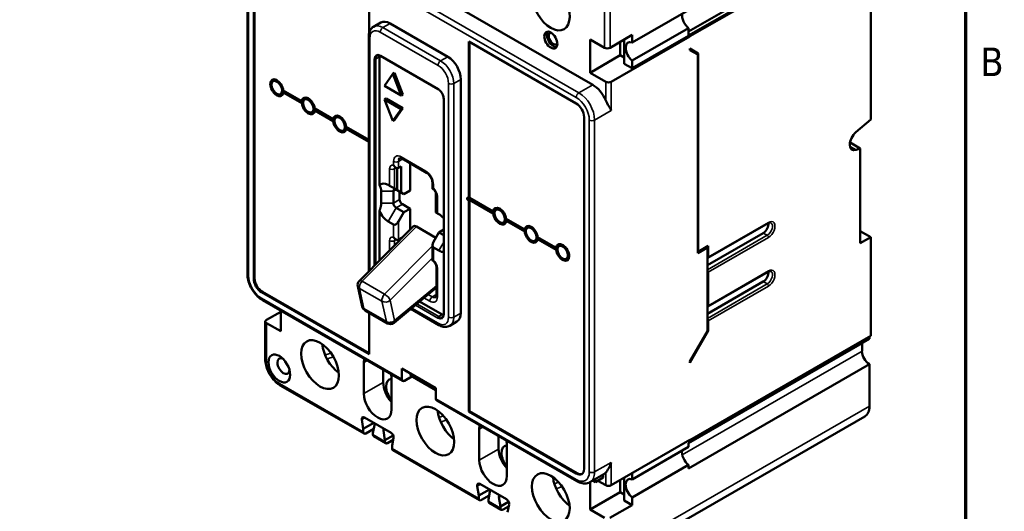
# Model space of a CAD drawing. Header units: inches. Extents: x 0.1 to 18.7, y 0.4 to 11.8.
# Tile 25 of 26: x 14 to 18.6, y 7.1 to 9.4. Entities that reach past the tile are written whole.
import ezdxf

# ---------------------------------------------------------------- set-up
doc = ezdxf.new("R2010")
doc.units = ezdxf.units.IN
doc.header["$LTSCALE"] = 1.111111
doc.header["$MEASUREMENT"] = 0
for name, color, linetype, lineweight in [('Border (ANSI)', 7, 'Continuous', 70), ('Visible (ANSI)', 7, 'Continuous', 50), ('Visible Narrow (ANSI)', 7, 'Continuous', 35)]:
    doc.layers.add(name, color=color, linetype=linetype, lineweight=lineweight)
doc.styles.add('Note Text (ANSI)', font='tahoma.ttf')

# ---------------------------------------------------------------- blocks, each defined once
blk = doc.blocks.new('Borders Default Border')
at = {"layer": 'Border (ANSI)', "flags": 128}
blk.add_lwpolyline([(0.38, 0.62), (0.38, 10.38), (16.62, 10.38), (16.62, 0.62), (0.38, 0.62)], dxfattribs=at)
at = {"layer": 'Border (ANSI)', "insert": (16.6834, 8.19), "char_height": 0.12, "attachment_point": 7, "style": 'Note Text (ANSI)'}
blk.add_mtext('B', dxfattribs=at)

msp = doc.modelspace()

# ---------------------------------------------------------------- linework, layer by layer
at = {"layer": 'Visible (ANSI)'}
for p, q in [((16.7216, 9.0591), (15.2489, 9.9072)), ((15.105, 9.8198), (15.105, 8.1738)), ((15.1346, 9.7985), (15.1346, 8.1525)), ((15.1385, 9.8008), (15.1385, 8.1548)), ((17.1707, 9.3085), (18.0172, 9.796)), ((17.1707, 9.2903), (18.0172, 9.7778)), ((17.1762, 9.2862), (18.0235, 9.7742)), ((18.0235, 9.7742), (18.0235, 8.8962)), ((15.6745, 9.2994), (15.6745, 9.5303)), ((17.1707, 9.4087), (16.9067, 9.2567)), ((15.7295, 9.3504), (15.6961, 9.3311)), ((16.043, 9.1905), (15.7727, 9.3461)), ((17.1707, 9.3245), (16.9067, 9.1725)), ((17.1707, 9.2894), (17.1707, 9.3245)), ((15.673, 9.2843), (15.673, 8.1911)), ((16.7095, 9.2719), (16.7095, 9.1156)), ((16.7774, 9.2328), (16.7095, 9.2719)), ((16.8026, 9.2328), (16.9067, 9.2927)), ((17.1762, 9.2853), (16.8081, 9.0733)), ((16.8694, 9.158), (16.8694, 9.2712)), ((16.9067, 9.2567), (16.9067, 9.2927)), ((17.1707, 9.2885), (16.9067, 9.1365)), ((17.1707, 9.2894), (17.1707, 9.2885)), ((17.1707, 9.2894), (17.1762, 9.2862)), ((17.1707, 9.2885), (17.1762, 9.2853)), ((17.1762, 9.2862), (17.1762, 9.2853)), ((16.1412, 9.2615), (16.1412, 8.528)), ((16.6443, 8.9719), (16.1412, 9.2615)), ((16.1452, 9.2593), (16.1452, 8.5303)), ((16.8509, 9.1971), (16.8509, 9.2606)), ((17.1762, 9.2217), (17.1762, 9.2285)), ((17.1762, 9.2285), (17.215, 9.206)), ((17.1762, 9.2284), (17.1824, 9.2247)), ((17.1762, 9.2217), (17.2131, 9.2003)), ((17.1803, 9.2193), (17.1824, 9.2202)), ((17.1824, 9.2247), (17.215, 9.206)), ((17.1824, 9.2247), (17.1824, 9.2202)), ((17.1824, 9.2202), (17.1905, 9.2156)), ((15.7232, 9.1894), (15.7232, 8.5888)), ((15.7287, 9.194), (15.9982, 9.0388)), ((16.8509, 9.1971), (16.7095, 9.1156)), ((16.8694, 9.1865), (16.8509, 9.1971)), ((16.9067, 9.1365), (16.9067, 9.1725)), ((17.1886, 9.2145), (17.1905, 9.2156)), ((17.1905, 9.2156), (17.1905, 9.2134)), ((17.2131, 8.2719), (17.2131, 9.2003)), ((17.215, 9.206), (17.215, 8.2785)), ((16.9067, 9.1365), (16.8694, 9.158)), ((15.2373, 9.0822), (15.2255, 9.0755)), ((15.7468, 9.0546), (15.7861, 9.1105)), ((15.7861, 9.1105), (15.794, 9.115)), ((15.7861, 9.1105), (15.8254, 9.0094)), ((15.794, 9.115), (15.8332, 9.0139)), ((16.1043, 7.9911), (16.1043, 9.0843)), ((16.7829, 9.0733), (16.7095, 9.1156)), ((15.8254, 9.0094), (15.7468, 9.0546)), ((15.2719, 9.0221), (15.2601, 9.0153)), ((15.3597, 8.9826), (15.2732, 9.0324)), ((15.2771, 9.0256), (15.2732, 9.0233)), ((15.2732, 9.0233), (15.3597, 8.9735)), ((15.2771, 9.0256), (15.3637, 8.9758)), ((15.3846, 8.9974), (15.3728, 8.9906)), ((15.7468, 8.991), (15.7547, 8.9955)), ((15.7468, 8.991), (15.8254, 8.9458)), ((15.7861, 8.8899), (15.7468, 8.991)), ((15.7547, 8.9955), (15.8332, 8.9503)), ((15.8254, 9.0094), (15.8332, 9.0139)), ((16.0241, 8.994), (16.0241, 7.9866)), ((15.3637, 8.9848), (15.3597, 8.9826)), ((15.3637, 8.9758), (15.3597, 8.9735)), ((15.507, 8.8977), (15.4205, 8.9476)), ((15.8254, 8.9458), (15.7861, 8.8899)), ((15.8332, 8.9503), (15.794, 8.8944)), ((15.8254, 8.9458), (15.8332, 8.9503)), ((15.4192, 8.9372), (15.4075, 8.9304)), ((15.4244, 8.9408), (15.4205, 8.9385)), ((15.4205, 8.9385), (15.507, 8.8887)), ((15.4244, 8.9408), (15.511, 8.8909)), ((15.511, 8.9), (15.507, 8.8977)), ((15.5319, 8.9126), (15.5201, 8.9058)), ((16.6812, 7.2619), (16.6812, 8.9079)), ((17.9538, 8.8373), (18.0235, 8.8962)), ((15.511, 8.8909), (15.507, 8.8887)), ((15.5666, 8.8524), (15.5548, 8.8456)), ((15.673, 8.8022), (15.5678, 8.8627)), ((15.5718, 8.8559), (15.5678, 8.8537)), ((15.5678, 8.8537), (15.673, 8.7931)), ((15.5718, 8.8559), (15.673, 8.7976)), ((15.7861, 8.8899), (15.794, 8.8944)), ((17.974, 8.7609), (17.9261, 8.7885)), ((17.974, 8.7609), (17.9548, 8.7544)), ((17.974, 8.3181), (17.974, 8.7609)), ((15.8208, 8.7156), (15.816, 8.7129)), ((15.8289, 8.7142), (15.9436, 8.6481)), ((15.7986, 8.6725), (15.8011, 8.6711)), ((15.8061, 8.6691), (15.8061, 8.5666)), ((15.8128, 8.67), (15.8246, 8.6768)), ((15.8246, 8.5559), (15.8246, 8.6768)), ((15.867, 8.6922), (15.867, 8.5649)), ((15.7708, 8.587), (15.7645, 8.5907)), ((15.7944, 8.5734), (15.8061, 8.5666)), ((15.9714, 8.6), (15.9714, 8.5731)), ((15.7315, 8.5619), (15.7315, 8.5056)), ((15.7889, 8.5619), (15.7889, 8.5056)), ((15.838, 8.5482), (15.8014, 8.5692)), ((15.8246, 8.5559), (15.8061, 8.5666)), ((15.8179, 8.5597), (15.8179, 8.5224)), ((15.8246, 8.5559), (15.838, 8.5482)), ((15.838, 8.5482), (15.867, 8.5649)), ((15.9714, 8.5731), (15.9738, 8.5716)), ((15.988, 8.4618), (15.988, 8.5529)), ((15.9898, 8.5439), (15.9898, 8.4609)), ((16.1412, 8.528), (16.1373, 8.5303)), ((16.1452, 8.5303), (16.1412, 8.528)), ((16.2558, 8.4666), (16.1452, 8.5303)), ((15.8014, 8.4838), (15.838, 8.4628)), ((15.8305, 8.5006), (15.867, 8.4795)), ((16.1373, 8.5212), (16.1412, 8.5189)), ((16.1452, 8.5212), (16.1412, 8.5189)), ((16.1412, 8.5189), (16.1412, 7.5302)), ((16.1452, 8.5257), (16.2597, 8.4598)), ((16.1452, 8.5212), (16.2558, 8.4575)), ((16.1452, 8.5212), (16.1452, 7.5324)), ((16.2806, 8.4814), (16.2689, 8.4746)), ((15.7232, 8.4692), (15.7232, 8.2371)), ((15.8128, 8.4193), (15.838, 8.4628)), ((15.838, 8.4628), (15.867, 8.4795)), ((15.867, 8.4795), (15.867, 8.3819)), ((15.988, 8.4618), (16.004, 8.4526)), ((15.988, 8.4618), (16.0014, 8.4541)), ((16.001, 8.4545), (15.9947, 8.4581)), ((15.9947, 8.458), (16.0038, 8.4528)), ((16.0047, 8.4521), (16.0014, 8.4541)), ((16.2597, 8.4688), (16.2558, 8.4666)), ((16.2597, 8.4598), (16.2558, 8.4575)), ((15.8808, 8.3958), (15.6293, 8.1424)), ((15.7645, 8.4199), (15.7892, 8.4056)), ((15.8963, 8.3962), (15.9871, 8.3439)), ((16.3153, 8.4212), (16.3035, 8.4144)), ((16.4031, 8.3817), (16.3166, 8.4316)), ((16.3205, 8.4248), (16.3166, 8.4225)), ((16.3166, 8.4225), (16.4031, 8.3727)), ((16.3205, 8.4248), (16.407, 8.3749)), ((16.428, 8.3966), (16.4162, 8.3898)), ((17.2605, 8.2489), (17.5427, 8.4115)), ((15.9762, 8.3251), (16.0014, 8.3687)), ((16.0014, 8.3687), (16.0241, 8.3818)), ((16.0014, 8.3687), (16.0241, 8.3556)), ((16.407, 8.384), (16.4031, 8.3817)), ((16.407, 8.3749), (16.4031, 8.3727)), ((16.5504, 8.2969), (16.4639, 8.3467)), ((17.5199, 8.3658), (17.2583, 8.2152)), ((17.974, 8.3752), (18.0235, 8.3467)), ((18.0235, 8.3467), (17.974, 8.3181)), ((18.0235, 8.3467), (18.0235, 7.8847)), ((15.7986, 8.3364), (15.8011, 8.335)), ((15.8128, 8.3339), (15.828, 8.3426)), ((15.9714, 8.3087), (15.9714, 8.2367)), ((15.9762, 8.2979), (16.001, 8.2837)), ((16.4626, 8.3364), (16.4508, 8.3296)), ((16.4678, 8.3399), (16.4639, 8.3377)), ((16.4639, 8.3377), (16.5504, 8.2878)), ((16.4678, 8.3399), (16.5544, 8.2901)), ((16.5544, 8.2992), (16.5504, 8.2969)), ((16.5753, 8.3117), (16.5635, 8.305)), ((17.2583, 8.2979), (17.2131, 8.2719)), ((17.215, 8.2785), (17.2622, 8.3057)), ((17.2583, 8.2979), (17.2535, 8.3007)), ((17.2583, 7.9064), (17.2583, 8.2979)), ((17.2622, 8.3057), (17.2622, 8.2527)), ((16.5544, 8.2901), (16.5504, 8.2878)), ((16.6099, 8.2516), (16.5981, 8.2448)), ((17.2131, 8.2796), (17.215, 8.2785)), ((15.9898, 8.2078), (15.9898, 8.0743)), ((17.2605, 8.0218), (17.5427, 8.1844)), ((17.2622, 8.1823), (17.2622, 8.0256)), ((15.6219, 8.117), (15.6425, 8.022)), ((17.5199, 8.1387), (17.2583, 7.9881)), ((15.1715, 8.0886), (15.6745, 7.7989)), ((15.1754, 8.0908), (15.6745, 7.8034)), ((15.7927, 7.946), (15.9898, 8.1103)), ((15.1752, 8.0523), (15.8318, 7.6741)), ((15.9115, 8.045), (16.0175, 7.984)), ((15.1939, 7.959), (15.2611, 7.9977)), ((15.2611, 7.9059), (15.2611, 8.0028)), ((15.6557, 8.0038), (15.761, 7.9432)), ((15.6745, 7.7989), (15.6745, 7.993)), ((15.8703, 8.0107), (16.001, 7.9354)), ((15.1887, 7.9518), (15.1887, 7.7746)), ((15.1939, 7.9445), (15.2611, 7.9059)), ((16.0863, 7.9513), (16.0529, 7.932)), ((17.2622, 7.9552), (17.2622, 7.9082)), ((17.2622, 7.9082), (17.1762, 7.7592)), ((17.1762, 7.7642), (17.2583, 7.9064)), ((17.1762, 7.3968), (18.0235, 7.8847)), ((17.2583, 7.9105), (17.2622, 7.9082)), ((15.4626, 7.8405), (15.4566, 7.8371)), ((17.1699, 7.3822), (18.0172, 7.8702)), ((17.9823, 7.8131), (17.9823, 7.8494)), ((18.0172, 7.8811), (18.0172, 7.8702)), ((15.6506, 7.7597), (15.6506, 7.6143)), ((17.1699, 7.2641), (18.0172, 7.7521)), ((17.1762, 7.7592), (17.1762, 7.7642)), ((18.0172, 7.7521), (18.0172, 7.5559)), ((15.7409, 7.7265), (15.7409, 7.6664)), ((15.8281, 7.6823), (15.8281, 7.7318)), ((15.9876, 7.64), (15.8281, 7.7318)), ((15.8501, 7.715), (15.8501, 7.7191)), ((15.8501, 7.715), (15.8538, 7.717)), ((15.869, 7.6986), (15.869, 7.7083)), ((15.9876, 7.6302), (15.869, 7.6986)), ((15.2589, 7.6531), (15.6511, 7.4272)), ((15.7794, 7.5401), (15.7794, 7.6855)), ((15.8753, 7.6949), (15.8407, 7.675)), ((15.9876, 7.5905), (15.9876, 7.64)), ((15.9913, 7.5823), (16.648, 7.2042)), ((15.9979, 7.5332), (15.996, 7.532)), ((16.1412, 7.5302), (16.1452, 7.5324)), ((16.1412, 7.5302), (16.6443, 7.2405)), ((16.1452, 7.5324), (16.6482, 7.2427)), ((15.6406, 7.4934), (15.6474, 7.449)), ((15.6474, 7.449), (15.6971, 7.4776)), ((15.6526, 7.5033), (15.7774, 7.4314)), ((17.9955, 7.5079), (16.7801, 6.808)), ((15.6474, 7.4354), (15.6474, 7.449)), ((15.6963, 7.449), (15.66, 7.4281)), ((15.6926, 7.4292), (15.6995, 7.4663)), ((15.6926, 7.423), (15.6926, 7.4292)), ((15.7423, 7.4416), (15.7492, 7.3967)), ((16.1907, 7.4486), (16.1907, 7.3033)), ((15.7529, 7.3822), (15.6963, 7.4148)), ((15.7492, 7.3967), (15.7877, 7.4189)), ((15.7492, 7.3967), (15.7492, 7.3904)), ((15.7617, 7.3831), (15.7876, 7.3979)), ((15.7826, 7.3712), (15.7894, 7.4077)), ((16.2811, 7.4154), (16.2811, 7.3553)), ((17.1762, 7.3977), (16.8081, 7.1857)), ((17.1699, 7.3652), (17.1699, 7.3822)), ((17.1762, 7.3968), (17.1754, 7.3972)), ((17.1762, 7.3977), (17.1762, 7.3968)), ((15.7826, 7.3576), (15.7826, 7.3712)), ((15.7863, 7.3494), (16.1917, 7.1159)), ((16.3196, 7.2291), (16.3196, 7.3744)), ((17.1699, 7.3652), (16.9059, 7.2132)), ((16.7738, 7.2372), (16.7089, 7.1999)), ((17.1699, 7.2812), (16.9059, 7.1291)), ((16.9059, 7.2132), (16.9059, 7.242)), ((17.1699, 7.2641), (17.1699, 7.2812)), ((16.1931, 7.192), (16.318, 7.1201)), ((16.5381, 7.2221), (16.5361, 7.221)), ((16.7095, 7.0718), (16.7095, 7.2002)), ((16.7344, 7.2002), (16.7219, 7.2074)), ((16.7709, 7.2212), (16.7344, 7.2002)), ((16.7344, 7.2002), (16.7344, 7.2146)), ((16.7461, 7.2069), (16.7829, 7.1857)), ((16.7709, 7.2356), (16.7709, 7.2212)), ((16.8509, 7.2104), (16.8509, 7.1532)), ((16.8694, 7.221), (16.8694, 7.1141)), ((16.188, 7.1377), (16.1812, 7.1821)), ((16.188, 7.1377), (16.2377, 7.1663)), ((16.24, 7.155), (16.2332, 7.1185)), ((16.8509, 7.1532), (16.7095, 7.0718)), ((16.8694, 7.1426), (16.8509, 7.1532)), ((16.188, 7.1241), (16.188, 7.1377)), ((16.2367, 7.1376), (16.2005, 7.1168)), ((16.2332, 7.1185), (16.2332, 7.1117)), ((16.2934, 7.0709), (16.2369, 7.1035)), ((16.2897, 7.0859), (16.2829, 7.1303)), ((16.2897, 7.0859), (16.3281, 7.108)), ((16.9059, 7.093), (16.8694, 7.1141)), ((16.9059, 7.1291), (16.9059, 7.093)), ((16.2897, 7.0791), (16.2897, 7.0859)), ((16.3023, 7.0718), (16.3281, 7.0867)), ((16.3299, 7.0964), (16.3231, 7.0599)), ((16.7766, 7.0331), (16.7095, 7.0718)), ((16.8018, 7.0331), (16.9059, 7.093))]:
    msp.add_line(p, q, dxfattribs=at)
for centre, start, end in [((15.649, 8.1229), 135.2113, 192.2407), ((15.6696, 8.0279), 192.2407, 240.064), ((15.7749, 7.9673), 240.064, 309.8168)]:
    msp.add_arc(centre, 0.0278, start, end, dxfattribs=at)
for centre, major_axis in [((16.5254, 9.4274), (-0.0624, 0.1083)), ((16.5254, 9.2684), (-0.0216, 0.0376)), ((15.2428, 9.0454), (-0.0173, 0.0301)), ((15.3901, 8.9605), (-0.0173, 0.0301)), ((15.5374, 8.8757), (-0.0173, 0.0301)), ((16.2862, 8.4445), (-0.0173, 0.0301)), ((16.4335, 8.3597), (-0.0173, 0.0301)), ((16.5808, 8.2749), (-0.0173, 0.0301)), ((15.4451, 7.7504), (-0.0624, 0.1083)), ((15.2546, 7.732), (-0.0358, 0.0621)), ((15.9853, 7.4393), (-0.0624, 0.1083)), ((16.5254, 7.1283), (-0.0624, 0.1083))]:
    msp.add_ellipse(centre, major_axis=major_axis, ratio=0.578093, dxfattribs=at)
for centre, major_axis, ratio, start_param, end_param in [((15.7727, 9.2753), (-0.0432, 0.0751), 0.578093, 5.499721, 6.283185), ((17.1769, 9.363), (-0.0261, 0.0453), 0.578093, 0.612419, 2.187083), ((16.5372, 9.2752), (-0.0216, 0.0376), 0.578093, 0.274889, 2.866704), ((16.5372, 9.2752), (-0.0152, 0.0265), 0.578093, 6.007941, 9.700022), ((16.79, 9.24), (-0.0178, 0), 0.575862, 0.785398, 2.356194), ((16.913, 9.211), (-0.0261, 0.0453), 0.578093, 5.670766, 8.470268), ((15.748, 9.1752), (0.0175, -0.0303), 0.578093, 3.674165, 3.928925), ((16.043, 9.1196), (-0.0432, 0.0751), 0.578093, 3.928925, 5.499721), ((15.2428, 9.0454), (-0.0216, 0.0376), 0.578093, 4.057483, 10.083551), ((15.2546, 9.0522), (-0.0216, 0.0376), 0.578093, 0.274889, 0.644895), ((15.2546, 9.0522), (-0.0173, 0.0301), 0.578093, 6.210444, 6.283185), ((16.7216, 8.9737), (-0.0521, 0.0905), 0.578093, 4.520995, 5.499721), ((16.7955, 9.0806), (0.0178, 0), 0.575862, 3.926991, 5.497787), ((15.2546, 9.0522), (0.0216, -0.0376), 0.578093, 5.638291, 6.008297), ((15.2546, 9.0522), (0.0173, -0.0301), 0.578093, 0, 0.072741), ((15.2546, 9.0522), (0.0173, -0.0301), 0.578093, 0.16236, 0.402058), ((15.2467, 9.0476), (-0.0216, 0.0376), 0.578093, 3.800366, 3.929419), ((15.3901, 8.9605), (-0.0216, 0.0376), 0.578093, 4.057483, 6.941958), ((15.4019, 8.9673), (-0.0216, 0.0376), 0.578093, 0.274889, 0.644895), ((15.4019, 8.9673), (-0.0173, 0.0301), 0.578093, 6.210444, 6.283185), ((15.3901, 8.9605), (0.0216, -0.0376), 0.578093, 4.057483, 6.941958), ((15.3941, 8.9628), (0.0216, -0.0376), 0.578093, 3.800366, 4.057483), ((15.4019, 8.9673), (0.0173, -0.0301), 0.578093, 0.16236, 0.402058), ((15.3941, 8.9628), (-0.0216, 0.0376), 0.578093, 3.800366, 3.929419), ((16.6443, 8.9292), (-0.0261, 0.0453), 0.578093, 3.928925, 5.499721), ((15.4019, 8.9673), (0.0216, -0.0376), 0.578093, 5.638291, 6.008297), ((15.4019, 8.9673), (0.0173, -0.0301), 0.578093, 0, 0.072741), ((15.5374, 8.8757), (-0.0216, 0.0376), 0.578093, 4.057483, 6.941958), ((15.5414, 8.878), (0.0216, -0.0376), 0.578093, 3.800366, 4.057483), ((15.5492, 8.8825), (-0.0216, 0.0376), 0.578093, 0.274889, 0.644895), ((15.5492, 8.8825), (-0.0173, 0.0301), 0.578093, 6.210444, 6.283185), ((15.5374, 8.8757), (0.0216, -0.0376), 0.578093, 4.057483, 6.941958), ((15.5492, 8.8825), (0.0173, -0.0301), 0.578093, 0, 0.072741), ((15.5492, 8.8825), (0.0173, -0.0301), 0.578093, 0.16236, 0.402058), ((15.5414, 8.878), (-0.0216, 0.0376), 0.578093, 3.800366, 3.929419), ((15.5492, 8.8825), (0.0216, -0.0376), 0.578093, 5.638291, 6.008297), ((17.9622, 8.8005), (-0.0261, -0.0453), 0.578093, 4.15469, 6.864094), ((15.9047, 8.7257), (0.1298, 0.043), 0.154838, 2.22165, 2.265346), ((15.801, 8.6904), (0.0118, -0.0204), 0.576978, 5.235021, 6.282218), ((15.7645, 8.5334), (-0.0349, 0.0607), 0.578093, 5.499721, 6.484832), ((15.7826, 8.5802), (-0.0167, 0.0096), 0.001672, 3.927958, 5.498754), ((15.8014, 8.5547), (-0.0089, 0.0154), 0.578093, 5.499721, 7.070517), ((15.988, 8.5827), (0.0167, 0.0096), 0.001672, 2.878826, 3.142559), ((16.1373, 8.5257), (-0.00277, 0.00481), 0.578093, 5.499721, 8.641314), ((16.1452, 8.5303), (0.00277, -0.00481), 0.578093, 4.709654, 5.499721), ((15.8014, 8.4984), (0.0089, -0.0154), 0.578093, 3.928925, 5.499721), ((15.8305, 8.5151), (0.0089, -0.0154), 0.578093, 3.928925, 5.499721), ((16.2862, 8.4445), (-0.0216, 0.0376), 0.578093, 4.057483, 6.941958), ((16.298, 8.4513), (-0.0216, 0.0376), 0.578093, 0.274889, 0.644895), ((16.298, 8.4513), (-0.0173, 0.0301), 0.578093, 6.210444, 6.283185), ((15.7645, 8.4771), (0.0349, -0.0607), 0.578093, 4.51461, 5.499721), ((16.0065, 8.4513), (-0.0167, 0.0096), 0.001672, 5.498754, 6.284152), ((16.001, 8.3972), (-0.0349, 0.0607), 0.578093, 5.013683, 5.499721), ((16.2862, 8.4445), (0.0216, -0.0376), 0.578093, 4.057483, 6.941958), ((16.2901, 8.4468), (0.0216, -0.0376), 0.578093, 3.800366, 4.057483), ((15.801, 8.426), (-0.0118, -0.0204), 0.576978, 0.000967, 1.571763), ((15.8963, 8.372), (0.0129, -0.0257), 0.575501, 2.423115, 3.331818), ((16.298, 8.4513), (0.0216, -0.0376), 0.578093, 5.638291, 6.008297), ((16.298, 8.4513), (0.0173, -0.0301), 0.578093, 0, 0.072741), ((16.298, 8.4513), (0.0173, -0.0301), 0.578093, 0.16236, 0.402058), ((16.2901, 8.4468), (-0.0216, 0.0376), 0.578093, 3.800366, 3.929419), ((16.4335, 8.3597), (-0.0216, 0.0376), 0.578093, 4.057483, 6.941958), ((16.4453, 8.3665), (-0.0216, 0.0376), 0.578093, 0.274889, 0.644895), ((16.4453, 8.3665), (-0.0173, 0.0301), 0.578093, 6.210444, 6.283185), ((17.5199, 8.3942), (-0.0173, -0.0301), 0.578093, 0.783464, 2.497049), ((16.4335, 8.3597), (0.0216, -0.0376), 0.578093, 4.057483, 6.941958), ((16.4374, 8.362), (0.0216, -0.0376), 0.578093, 3.800366, 4.057483), ((16.4374, 8.362), (-0.0216, 0.0376), 0.578093, 3.800366, 3.929419), ((15.801, 8.3543), (0.0118, -0.0204), 0.576978, 5.235021, 6.282218), ((15.988, 8.3184), (-0.0118, -0.0204), 0.576978, 4.713356, 6.284152), ((16.4453, 8.3665), (0.0216, -0.0376), 0.578093, 5.638291, 6.008297), ((16.4453, 8.3665), (0.0173, -0.0301), 0.578093, 0, 0.072741), ((16.4453, 8.3665), (0.0173, -0.0301), 0.578093, 0.16236, 0.402058), ((16.5808, 8.2749), (0.0216, -0.0376), 0.578093, 4.057483, 10.083551), ((16.5847, 8.2771), (0.0216, -0.0376), 0.578093, 3.800366, 4.057483), ((16.5926, 8.2817), (-0.0216, 0.0376), 0.578093, 0.274889, 0.644895), ((16.5926, 8.2817), (-0.0173, 0.0301), 0.578093, 6.210444, 6.283185), ((16.001, 8.3409), (0.0349, -0.0607), 0.578093, 5.499721, 5.985758), ((16.5926, 8.2817), (0.0173, -0.0301), 0.578093, 0, 0.072741), ((17.2563, 8.2561), (0.00416, -0.00722), 0.578093, 5.839558, 7.070517), ((16.5926, 8.2817), (0.0216, -0.0376), 0.578093, 5.638291, 6.008297), ((17.2563, 8.1857), (-0.00416, 0.00722), 0.578093, 3.928925, 5.159884), ((17.5199, 8.1671), (-0.0173, -0.0301), 0.578093, 0.783464, 2.497049), ((15.1715, 8.1313), (0.0261, -0.0453), 0.578093, 3.928925, 5.499721), ((15.1754, 8.1335), (0.0261, -0.0453), 0.578093, 3.928925, 5.499721), ((17.2563, 8.029), (0.00416, -0.00722), 0.578093, 5.839558, 7.070517), ((16.0175, 8.0126), (0.0175, -0.0303), 0.578093, 5.499721, 5.750612), ((16.043, 8.0264), (0.0432, -0.0751), 0.578093, 0, 0.787332), ((15.2065, 7.9518), (-0.0178, 0), 0.575862, 5.497787, 7.068583), ((17.2563, 7.9586), (-0.00416, 0.00722), 0.578093, 3.928925, 5.159884), ((15.5433, 7.8069), (0.0624, -0.1083), 0.578093, 4.042933, 5.381845), ((18.0176, 7.8291), (-0.025, 0.0433), 0.578093, 0.772353, 0.787332), ((18.0176, 7.7927), (-0.025, 0.0433), 0.578093, 0.787332, 2.347017), ((15.2739, 7.7431), (0.0201, -0.0349), 0.578093, 2.428257, 6.996521), ((15.715, 7.7226), (-0.0455, 0.079), 0.578093, 0.531695, 0.787332), ((15.715, 7.7226), (0.0455, -0.079), 0.578093, 0.787332, 1.042969), ((15.8054, 7.6293), (0.0455, -0.079), 0.578093, 3.928925, 5.085541), ((15.8054, 7.6184), (-0.0358, 0.0621), 0.578093, 6.036615, 8.10442), ((15.8407, 7.6895), (-0.0089, -0.0154), 0.578093, 5.495853, 7.06665), ((15.715, 7.5772), (0.0455, -0.079), 0.578093, 3.928925, 7.070517), ((16.0002, 7.5977), (-0.0089, -0.0154), 0.578093, 5.495853, 6.283185), ((16.0835, 7.4959), (0.0624, -0.1083), 0.578093, 4.042933, 5.381845), ((17.9434, 7.5984), (0.0521, -0.0905), 0.578093, 0, 0.787332), ((15.6526, 7.4892), (-0.0086, 0.0149), 0.578093, 5.499721, 7.262503), ((15.6875, 7.4758), (-0.0086, 0.0149), 0.578093, 3.736938, 4.473432), ((15.66, 7.4426), (-0.0089, -0.0154), 0.578093, 5.495853, 7.06665), ((15.7052, 7.4302), (-0.0089, -0.0154), 0.578093, 5.495853, 6.283185), ((15.7542, 7.4374), (-0.0086, 0.0149), 0.578093, 0.242825, 0.979318), ((15.7774, 7.4173), (-0.0086, 0.0149), 0.578093, 3.736938, 5.499721), ((16.2552, 7.4115), (-0.0455, 0.079), 0.578093, 0.531695, 0.787332), ((15.7617, 7.3976), (-0.0089, -0.0154), 0.578093, 5.495853, 7.06665), ((16.2552, 7.4115), (0.0455, -0.079), 0.578093, 0.787332, 1.042969), ((15.7951, 7.3648), (-0.0089, -0.0154), 0.578093, 5.495853, 6.283185), ((16.3455, 7.3182), (0.0455, -0.079), 0.578093, 3.928925, 5.085541), ((16.3455, 7.3073), (-0.0358, 0.0621), 0.578093, 6.036615, 8.10442), ((17.1764, 7.3195), (-0.0261, 0.0453), 0.578093, 0.607018, 2.181682), ((16.2552, 7.2662), (0.0455, -0.079), 0.578093, 3.928925, 7.070517), ((16.6443, 7.2832), (0.0261, -0.0453), 0.578093, 5.499721, 7.070517), ((16.6482, 7.2854), (0.0261, -0.0453), 0.578093, 5.499721, 6.208036), ((16.7216, 7.3277), (0.0521, -0.0905), 0.578093, 0, 0.195262), ((16.1931, 7.1779), (-0.0086, 0.0149), 0.578093, 5.499721, 7.262503), ((16.6236, 7.1848), (0.0624, -0.1083), 0.578093, 4.042933, 5.381845), ((16.9124, 7.1674), (-0.0261, 0.0453), 0.578093, 5.676167, 8.464867), ((16.228, 7.1646), (0.0086, -0.0149), 0.578093, 0.595346, 1.331839), ((16.7955, 7.193), (-0.0178, 0), 0.575862, 0.785398, 2.356194), ((16.2005, 7.1313), (-0.0089, -0.0154), 0.578093, 5.495853, 7.06665), ((16.2457, 7.1189), (-0.0089, -0.0154), 0.578093, 5.495853, 6.283185), ((16.2949, 7.1261), (-0.0086, 0.0149), 0.578093, 0.242825, 0.979318), ((16.318, 7.106), (0.0086, -0.0149), 0.578093, 0.595346, 2.358128), ((16.3023, 7.0863), (-0.0089, -0.0154), 0.578093, 5.495853, 7.06665)]:
    msp.add_ellipse(centre, major_axis=major_axis, ratio=ratio, start_param=start_param, end_param=end_param, dxfattribs=at)
for points, knots in [([(15.6961, 9.3311), (15.6929, 9.3293), (15.69, 9.327), (15.6849, 9.3218), (15.6827, 9.3189), (15.679, 9.3127), (15.6775, 9.3094), (15.6752, 9.3026), (15.6744, 9.299), (15.6733, 9.2918), (15.673, 9.2881), (15.673, 9.2843)], [2.3542608, 2.3542608, 2.3542608, 2.3542608, 2.5117272, 2.5117272, 2.6691935, 2.6691935, 2.8266599, 2.8266599, 2.9841263, 2.9841263, 3.1415927, 3.1415927, 3.1415927, 3.1415927]), ([(15.7287, 9.194), (15.7274, 9.1947), (15.7262, 9.1953), (15.7238, 9.1963), (15.7226, 9.1966), (15.7205, 9.1971), (15.7195, 9.1972), (15.7177, 9.1971), (15.7168, 9.197), (15.7153, 9.1966), (15.7147, 9.1964), (15.714, 9.196)], [1.5707963, 1.5707963, 1.5707963, 1.5707963, 1.7274892, 1.7274892, 1.8841821, 1.8841821, 2.040875, 2.040875, 2.1975679, 2.1975679, 2.3542608, 2.3542608, 2.3542608, 2.3542608]), ([(16.0241, 8.994), (16.0241, 8.9967), (16.0237, 8.9998), (16.0223, 9.0063), (16.0212, 9.0097), (16.0182, 9.0164), (16.0164, 9.0198), (16.0123, 9.026), (16.0099, 9.0289), (16.0051, 9.0339), (16.0026, 9.036), (15.9995, 9.0381), (15.9988, 9.0385), (15.9982, 9.0388)], [0, 0, 0, 0, 0.293641, 0.293641, 0.591804, 0.591804, 0.893571, 0.893571, 1.195793, 1.195793, 1.495153, 1.495153, 1.570796, 1.570796, 1.570796, 1.570796]), ([(16.8081, 8.9385), (16.8053, 8.9447), (16.8012, 8.952), (16.7921, 8.968), (16.787, 8.9767), (16.7829, 8.9861)], [-0.8836231, -0.8836231, -0.8836231, -0.8836231, -0.7415551, -0.7415551, -0.5994872, -0.5994872, -0.5994872, -0.5994872]), ([(15.8114, 8.7123), (15.8115, 8.7123), (15.8116, 8.7123), (15.8134, 8.7125), (15.8153, 8.713), (15.8165, 8.7136)], [0.20944282, 0.20944282, 0.20944282, 0.20944282, 0.21089107, 0.21089107, 0.23846018, 0.23846018, 0.23846018, 0.23846018]), ([(15.816, 8.7129), (15.8154, 8.7126), (15.8147, 8.7123), (15.8136, 8.712), (15.8129, 8.712), (15.812, 8.7121), (15.8117, 8.7122), (15.8114, 8.7123)], [-0.26050694, -0.26050694, -0.26050694, -0.26050694, -0.24955806, -0.24955806, -0.23685701, -0.23685701, -0.22982079, -0.22982079, -0.22982079, -0.22982079]), ([(15.8289, 8.7142), (15.8276, 8.7149), (15.8265, 8.7154), (15.8244, 8.7162), (15.8235, 8.7165), (15.822, 8.7168), (15.8214, 8.7168), (15.8206, 8.7168), (15.8203, 8.7168), (15.8201, 8.7167), (15.82, 8.7167), (15.82, 8.7167)], [1.5707963, 1.5707963, 1.5707963, 1.5707963, 1.7274892, 1.7274892, 1.8841821, 1.8841821, 2.040875, 2.040875, 2.1975679, 2.1975679, 2.3542608, 2.3542608, 2.3542608, 2.3542608]), ([(15.7967, 8.6743), (15.7958, 8.6751), (15.7949, 8.6759), (15.7941, 8.6768), (15.7932, 8.6777), (15.7924, 8.6787), (15.7916, 8.6797), (15.7907, 8.6806), (15.79, 8.6817), (15.7892, 8.6828)], [0, 0, 0, 0, 0.333333, 0.333333, 0.333333, 0.666667, 0.666667, 0.666667, 1, 1, 1, 1]), ([(15.7986, 8.6725), (15.798, 8.6729), (15.7974, 8.6732), (15.7966, 8.6735), (15.7963, 8.6736), (15.796, 8.6736), (15.796, 8.6736), (15.796, 8.6736)], [1.5707963, 1.5707963, 1.5707963, 1.5707963, 1.7274892, 1.7274892, 1.8841821, 1.8841821, 1.9700991, 1.9700991, 1.9700991, 1.9700991]), ([(15.9714, 8.6), (15.9714, 8.6022), (15.9711, 8.6049), (15.97, 8.6107), (15.969, 8.6139), (15.9665, 8.6205), (15.9649, 8.6239), (15.9611, 8.6305), (15.959, 8.6337), (15.9544, 8.6393), (15.952, 8.6417), (15.9475, 8.6456), (15.9454, 8.647), (15.9436, 8.6481)], [0, 0, 0, 0, 0.249136, 0.249136, 0.511276, 0.511276, 0.783539, 0.783539, 1.059436, 1.059436, 1.331596, 1.331596, 1.570796, 1.570796, 1.570796, 1.570796]), ([(15.9719, 8.5734), (15.9722, 8.5735), (15.9725, 8.5737), (15.9729, 8.5739), (15.9733, 8.574), (15.9738, 8.5742), (15.9743, 8.5744), (15.9749, 8.5746), (15.9755, 8.5748), (15.9762, 8.5751)], [0, 0, 0, 0, 0.333333, 0.333333, 0.333333, 0.666667, 0.666667, 0.666667, 1, 1, 1, 1]), ([(15.9898, 8.5439), (15.9898, 8.5449), (15.9897, 8.546), (15.9893, 8.5488), (15.9889, 8.5503), (15.9878, 8.5537), (15.987, 8.5555), (15.9852, 8.5591), (15.9842, 8.561), (15.9818, 8.5643), (15.9806, 8.5658), (15.9781, 8.5684), (15.9769, 8.5695), (15.9751, 8.5709), (15.9744, 8.5713), (15.9738, 8.5716)], [0, 0, 0, 0, 0.210681, 0.210681, 0.43803, 0.43803, 0.68052, 0.68052, 0.931311, 0.931311, 1.181237, 1.181237, 1.420802, 1.420802, 1.570796, 1.570796, 1.570796, 1.570796]), ([(17.5427, 8.4115), (17.544, 8.4122), (17.5452, 8.4128), (17.5475, 8.4137), (17.5486, 8.414), (17.5506, 8.4144), (17.5515, 8.4145), (17.553, 8.4145), (17.5537, 8.4144), (17.5549, 8.414), (17.5554, 8.4138), (17.5559, 8.4136)], [0, 0, 0, 0, 0.1566929, 0.1566929, 0.3133858, 0.3133858, 0.4700787, 0.4700787, 0.6267716, 0.6267716, 0.7834645, 0.7834645, 0.7834645, 0.7834645]), ([(15.7967, 8.3382), (15.7958, 8.339), (15.7949, 8.3398), (15.7941, 8.3407), (15.7932, 8.3416), (15.7924, 8.3426), (15.7916, 8.3436), (15.7907, 8.3445), (15.79, 8.3456), (15.7892, 8.3467)], [0, 0, 0, 0, 0.333333, 0.333333, 0.333333, 0.666667, 0.666667, 0.666667, 1, 1, 1, 1]), ([(15.7986, 8.3364), (15.798, 8.3368), (15.7974, 8.337), (15.7966, 8.3374), (15.7963, 8.3375), (15.796, 8.3375), (15.796, 8.3375), (15.796, 8.3375)], [1.5707963, 1.5707963, 1.5707963, 1.5707963, 1.7274892, 1.7274892, 1.8841821, 1.8841821, 1.9700991, 1.9700991, 1.9700991, 1.9700991]), ([(15.9716, 8.2365), (15.9714, 8.2366), (15.9713, 8.2367), (15.9714, 8.237), (15.9718, 8.2373), (15.9734, 8.238), (15.9746, 8.2384), (15.9762, 8.239), (15.9762, 8.239), (15.9762, 8.239)], [-0.09460863, -0.09460863, -0.09460863, -0.09460863, -0.075275, -0.075275, -0.03834681, -0.03834681, 0, 0, 0.00046614, 0.00046614, 0.00046614, 0.00046614]), ([(15.9898, 8.2078), (15.9898, 8.2088), (15.9897, 8.2099), (15.9893, 8.2127), (15.9889, 8.2142), (15.9878, 8.2176), (15.987, 8.2194), (15.9852, 8.223), (15.9842, 8.2249), (15.9818, 8.2282), (15.9806, 8.2297), (15.9781, 8.2323), (15.9769, 8.2334), (15.9747, 8.235), (15.9738, 8.2356), (15.9724, 8.2363), (15.9719, 8.2365), (15.9716, 8.2365)], [0, 0, 0, 0, 0.210681, 0.210681, 0.43803, 0.43803, 0.68052, 0.68052, 0.931311, 0.931311, 1.181237, 1.181237, 1.420802, 1.420802, 1.642989, 1.642989, 1.824103, 1.824103, 1.824103, 1.824103]), ([(15.105, 8.1738), (15.105, 8.1648), (15.1062, 8.1554), (15.1108, 8.1366), (15.1141, 8.1271), (15.1226, 8.1088), (15.1277, 8.0999), (15.1394, 8.0834), (15.1459, 8.0758), (15.1599, 8.0625), (15.1674, 8.0568), (15.1752, 8.0523)], [3.141593, 3.141593, 3.141593, 3.141593, 3.455752, 3.455752, 3.769911, 3.769911, 4.08407, 4.08407, 4.39823, 4.39823, 4.712389, 4.712389, 4.712389, 4.712389]), ([(17.5427, 8.1844), (17.544, 8.1851), (17.5452, 8.1857), (17.5475, 8.1866), (17.5486, 8.1869), (17.5506, 8.1873), (17.5515, 8.1874), (17.553, 8.1874), (17.5537, 8.1873), (17.5549, 8.187), (17.5554, 8.1867), (17.5559, 8.1865)], [0, 0, 0, 0, 0.1566929, 0.1566929, 0.3133858, 0.3133858, 0.4700787, 0.4700787, 0.6267716, 0.6267716, 0.7834645, 0.7834645, 0.7834645, 0.7834645]), ([(15.9875, 8.0652), (15.9876, 8.0653), (15.9876, 8.0653), (15.9878, 8.0655), (15.988, 8.0657), (15.9884, 8.0664), (15.9887, 8.0669), (15.9892, 8.0684), (15.9894, 8.0693), (15.9897, 8.0715), (15.9898, 8.0728), (15.9898, 8.0743)], [5.4958534, 5.4958534, 5.4958534, 5.4958534, 5.6533198, 5.6533198, 5.8107862, 5.8107862, 5.9682526, 5.9682526, 6.1257189, 6.1257189, 6.2831853, 6.2831853, 6.2831853, 6.2831853]), ([(16.0185, 7.9727), (16.0191, 7.9731), (16.0197, 7.9736), (16.0208, 7.9747), (16.0213, 7.9753), (16.0222, 7.9769), (16.0226, 7.9778), (16.0233, 7.9799), (16.0236, 7.9811), (16.024, 7.9837), (16.0241, 7.9851), (16.0241, 7.9866)], [5.4958534, 5.4958534, 5.4958534, 5.4958534, 5.6533198, 5.6533198, 5.8107862, 5.8107862, 5.9682526, 5.9682526, 6.1257189, 6.1257189, 6.2831853, 6.2831853, 6.2831853, 6.2831853]), ([(16.001, 7.9354), (16.0043, 7.9336), (16.0076, 7.932), (16.0144, 7.9293), (16.0178, 7.9282), (16.0249, 7.9268), (16.0285, 7.9265), (16.0357, 7.9265), (16.0393, 7.927), (16.0463, 7.9288), (16.0497, 7.9302), (16.0529, 7.932)], [4.712389, 4.712389, 4.712389, 4.712389, 4.8690819, 4.8690819, 5.0257748, 5.0257748, 5.1824677, 5.1824677, 5.3391605, 5.3391605, 5.4958534, 5.4958534, 5.4958534, 5.4958534]), ([(15.1887, 7.7746), (15.1887, 7.7656), (15.1899, 7.7562), (15.1945, 7.7374), (15.1978, 7.728), (15.2063, 7.7096), (15.2114, 7.7008), (15.223, 7.6843), (15.2296, 7.6767), (15.2436, 7.6633), (15.2511, 7.6576), (15.2589, 7.6531)], [3.141593, 3.141593, 3.141593, 3.141593, 3.455752, 3.455752, 3.769911, 3.769911, 4.08407, 4.08407, 4.39823, 4.39823, 4.712389, 4.712389, 4.712389, 4.712389]), ([(16.7829, 7.2448), (16.787, 7.2495), (16.7921, 7.2566), (16.8012, 7.2734), (16.8053, 7.283), (16.8081, 7.2925)], [-0.2841359, -0.2841359, -0.2841359, -0.2841359, -0.142068, -0.142068, 0, 0, 0, 0]), ([(16.648, 7.2042), (16.6519, 7.2019), (16.6558, 7.2), (16.6639, 7.1968), (16.6681, 7.1955), (16.6764, 7.1939), (16.6806, 7.1934), (16.689, 7.1935), (16.6932, 7.1941), (16.7013, 7.1962), (16.7053, 7.1978), (16.7089, 7.1999)], [4.712389, 4.712389, 4.712389, 4.712389, 4.8690819, 4.8690819, 5.0257748, 5.0257748, 5.1824677, 5.1824677, 5.3391605, 5.3391605, 5.4958534, 5.4958534, 5.4958534, 5.4958534])]:
    msp.add_open_spline(points, degree=3, knots=knots, dxfattribs=at)
for points, weights in [([(15.7232, 8.5888), (15.7315, 8.5763), (15.7315, 8.5619)], [1.35225142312, 1.48747656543, 1.48747656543]), ([(15.7315, 8.5056), (15.7315, 8.4912), (15.7232, 8.4692)], [1.48747656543, 1.48747656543, 1.35225142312])]:
    msp.add_rational_spline(points, weights, degree=2, dxfattribs=at)
msp.add_open_spline([(15.673, 8.1911), (15.673, 8.1896), (15.6731, 8.1881), (15.6731, 8.1866)], degree=3, dxfattribs=at)
at = {"layer": 'Visible Narrow (ANSI)'}
for p, q in [((16.6568, 9.0218), (15.1841, 9.8699)), ((16.6443, 9), (15.1715, 9.8481)), ((15.1102, 9.8126), (15.1102, 8.1666)), ((16.7774, 9.2328), (16.7774, 9.4099)), ((16.8026, 9.2328), (16.8026, 9.4099)), ((15.7727, 9.3461), (15.7394, 9.3269)), ((16.0096, 9.1712), (15.7394, 9.3269)), ((15.6781, 9.2773), (15.6781, 8.1916)), ((15.9975, 9.1501), (15.7272, 9.3058)), ((15.6989, 8.2126), (15.6989, 9.1799)), ((15.7068, 9.1799), (15.7232, 9.1894)), ((15.7068, 8.2205), (15.7068, 9.1799)), ((15.7276, 9.1966), (15.9971, 9.0414)), ((16.043, 9.1905), (16.0096, 9.1712)), ((16.1043, 9.0843), (16.0709, 9.0651)), ((16.0466, 7.9719), (16.0466, 9.0651)), ((16.0709, 7.9719), (16.0709, 9.0651)), ((16.7216, 9.0591), (16.6568, 9.0218)), ((16.7829, 8.9861), (16.7829, 9.0733)), ((16.8081, 8.9385), (16.8081, 9.0733)), ((16.0257, 8.9917), (16.0257, 7.9843)), ((16.8081, 8.9385), (16.7307, 8.8939)), ((16.7055, 7.2479), (16.7055, 8.8939)), ((16.7307, 7.2479), (16.7307, 8.8939)), ((17.9261, 8.771), (17.9548, 8.7544)), ((15.8128, 8.7009), (15.8324, 8.7121)), ((15.8254, 8.7218), (15.9401, 8.6558)), ((15.7708, 8.587), (15.7708, 8.6661)), ((15.7892, 8.6828), (15.7892, 8.7009)), ((15.7944, 8.6661), (15.8021, 8.6705)), ((15.7944, 8.5734), (15.7944, 8.6661)), ((15.8128, 8.67), (15.8128, 8.7009)), ((15.7645, 8.5907), (15.8014, 8.5692)), ((15.9762, 8.5932), (15.9762, 8.5751)), ((15.7315, 8.5619), (15.7889, 8.5619)), ((15.7889, 8.5619), (15.8015, 8.5692)), ((15.9947, 8.5371), (15.9947, 8.4581)), ((15.7315, 8.5056), (15.7889, 8.5056)), ((15.7645, 8.4199), (15.8014, 8.4838)), ((15.7889, 8.5056), (15.8179, 8.5224)), ((15.8014, 8.4838), (15.8305, 8.5006)), ((16.1373, 8.5212), (16.1452, 8.5257)), ((16.001, 8.4545), (16.0014, 8.4542)), ((15.6421, 8.1402), (15.8963, 8.3962)), ((15.7892, 8.3467), (15.7892, 8.4056)), ((15.8128, 8.3339), (15.8128, 8.4193)), ((17.2622, 8.2527), (17.5444, 8.4153)), ((17.5386, 8.3551), (17.2583, 8.1937)), ((17.5444, 8.3449), (17.2622, 8.1823)), ((17.5386, 8.3551), (17.5199, 8.3658)), ((15.9714, 8.3052), (15.7474, 8.0796)), ((15.7708, 8.285), (15.7708, 8.33)), ((15.7944, 8.33), (15.8021, 8.3344)), ((15.7944, 8.3087), (15.7944, 8.33)), ((15.9762, 8.2979), (15.9762, 8.239)), ((16.001, 8.2837), (16.0241, 8.3237)), ((15.7739, 8.0509), (15.9714, 8.2498)), ((15.9947, 8.201), (15.9947, 8.0675)), ((17.2622, 8.0256), (17.5444, 8.1882)), ((15.1346, 8.1525), (15.1385, 8.1548)), ((15.7474, 8.0796), (15.6421, 8.1402)), ((15.9898, 8.1188), (15.7945, 7.956)), ((17.5386, 8.128), (17.2583, 7.9666)), ((17.5444, 8.1178), (17.2622, 7.9552)), ((17.5386, 8.128), (17.5199, 8.1387)), ((15.1715, 8.0886), (15.1754, 8.0908)), ((15.6504, 8.0119), (15.6298, 8.1069)), ((15.6298, 8.1069), (15.7351, 8.0463)), ((15.9703, 8.0669), (15.9511, 8.078)), ((15.9703, 8.0669), (15.9898, 8.0781)), ((15.1715, 8.0604), (15.8281, 7.6823)), ((15.7351, 8.0463), (15.7557, 7.9513)), ((15.7945, 7.956), (15.7739, 8.0509)), ((15.9971, 7.9677), (15.8916, 8.0284)), ((16.001, 7.9745), (15.898, 8.0338)), ((15.9586, 8.0465), (15.9318, 8.0619)), ((15.7557, 7.9513), (15.6504, 8.0119)), ((15.8745, 8.0142), (15.9975, 7.9434)), ((16.001, 7.9745), (16.0175, 7.984)), ((16.1043, 7.9911), (16.0709, 7.9719)), ((15.1939, 7.9445), (15.1939, 7.7674)), ((17.1699, 7.3816), (17.9823, 7.8494)), ((17.1408, 7.3285), (17.9823, 7.8131)), ((15.6669, 7.7691), (15.6506, 7.7597)), ((15.2552, 7.6613), (15.6474, 7.4354)), ((15.6506, 7.6143), (15.7409, 7.6664)), ((15.9876, 7.5905), (16.6443, 7.2123)), ((18.0172, 7.5559), (16.8018, 6.856)), ((15.6406, 7.4934), (15.6552, 7.5018)), ((16.022, 7.5111), (16.0021, 7.5029)), ((16.0377, 7.4913), (16.0106, 7.4801)), ((15.7492, 7.3904), (15.6926, 7.423)), ((15.7423, 7.4416), (15.751, 7.4466)), ((16.2071, 7.458), (16.1907, 7.4486)), ((15.7826, 7.3576), (16.188, 7.1241)), ((16.1907, 7.3033), (16.2811, 7.3553)), ((16.7307, 7.2479), (16.8081, 7.2925)), ((16.8081, 7.1857), (16.8081, 7.2925)), ((16.6443, 7.2405), (16.6482, 7.2427)), ((16.7829, 7.1857), (16.7829, 7.2448)), ((16.1812, 7.1821), (16.1957, 7.1905)), ((16.5622, 7.2), (16.5422, 7.1918)), ((16.5779, 7.1803), (16.5507, 7.169)), ((16.2897, 7.0791), (16.2332, 7.1117)), ((16.2829, 7.1303), (16.2916, 7.1353))]:
    msp.add_line(p, q, dxfattribs=at)
for centre, major_axis, ratio, start_param, end_param in [((15.7272, 9.249), (-0.0347, 0.0602), 0.578093, 5.499721, 7.070517), ((15.7394, 9.256), (-0.0432, 0.0751), 0.578093, 5.499721, 6.283185), ((15.7394, 9.3128), (0.0086, 0.0149), 0.578093, 0.783464, 2.354267), ((15.6903, 9.2843), (-0.0172, 0), 0.575862, 0, 0.785404), ((15.7276, 9.1634), (-0.0202, 0.0351), 0.578093, 5.499721, 7.070517), ((15.7028, 9.1822), (0.00556, 0), 0.575862, 3.927071, 5.497787), ((15.7315, 9.1657), (-0.0175, 0.0303), 0.578093, 0, 0.787332), ((15.7315, 9.1988), (-0.00277, -0.00481), 0.578093, 5.495893, 6.283185), ((16.0096, 9.1572), (0.0086, 0.0149), 0.578093, 0.783464, 2.354267), ((15.9975, 9.0934), (-0.0347, 0.0602), 0.578093, 3.928925, 5.499721), ((16.0096, 9.1004), (-0.0432, 0.0751), 0.578093, 3.928925, 5.499721), ((15.9971, 9.0082), (0.0202, -0.0351), 0.578093, 0.787332, 2.358128), ((16.001, 9.0436), (-0.00277, -0.00481), 0.578093, 5.495933, 6.283185), ((16.0587, 9.0721), (0.0172, 0), 0.575862, 3.926985, 5.497787), ((16.0297, 8.994), (-0.00556, 0), 0.575862, 0, 0.785318), ((16.6568, 9.0073), (0.0089, 0.0154), 0.578093, 0.783464, 2.354265), ((16.6443, 8.9292), (-0.0432, 0.0751), 0.578093, 3.928925, 5.499721), ((16.6568, 8.9364), (-0.0521, 0.0905), 0.578093, 3.928925, 5.499721), ((16.7181, 8.9011), (0.0178, 0), 0.575862, 3.926986, 5.497787), ((15.8254, 8.68), (-0.0255, 0.0443), 0.578093, 5.499721, 7.070517), ((15.8372, 8.6868), (-0.0172, 0.0298), 0.578093, 0.273704, 0.787332), ((15.8372, 8.6868), (-0.0172, 0.0298), 0.578093, 0, 0.230008), ((15.8372, 8.7286), (-0.0083, -0.0144), 0.578093, 5.495855, 6.283185), ((15.7951, 8.652), (-0.0172, 0.0298), 0.578093, 5.744083, 7.070517), ((15.7826, 8.6729), (0.0167, 0), 0.575862, 3.926991, 5.497787), ((15.801, 8.7076), (0.0167, 0), 0.575862, 3.926992, 5.497787), ((15.8069, 8.6588), (-0.0089, 0.0154), 0.578093, 0.139743, 0.787332), ((15.8069, 8.687), (-0.0083, -0.0144), 0.578093, 6.019452, 6.283185), ((15.9401, 8.614), (0.0255, -0.0443), 0.578093, 0.787332, 2.358128), ((15.9519, 8.6626), (-0.0083, -0.0144), 0.578093, 5.495855, 6.283185), ((15.988, 8.6), (-0.0167, 0), 0.575862, 0, 0.785397), ((15.9821, 8.5861), (-0.0083, -0.0144), 0.578093, 6.019452, 6.283185), ((15.9703, 8.5511), (0.0172, -0.0298), 0.578093, 0.787332, 2.113773), ((16.0065, 8.5439), (-0.0167, 0), 0.575862, 0, 0.785398), ((17.5386, 8.3835), (0.0173, 0.0301), 0.578093, 3.925057, 6.283185), ((17.5386, 8.4187), (0.00416, -0.00722), 0.578093, 0, 0.787294), ((17.5444, 8.3801), (0.0215, 0.0373), 0.578093, 3.925057, 7.06665), ((15.7951, 8.3159), (-0.0172, 0.0298), 0.578093, 5.744082, 7.070517), ((17.5386, 8.3483), (-0.00416, 0.00722), 0.578093, 3.928962, 5.499721), ((15.7826, 8.3367), (0.0167, 0), 0.575862, 3.926991, 5.497787), ((15.8069, 8.3227), (-0.0089, 0.0154), 0.578093, 0.139743, 0.787332), ((15.8069, 8.3509), (-0.0083, -0.0144), 0.578093, 6.019452, 6.283185), ((15.9703, 8.215), (0.0172, -0.0298), 0.578093, 0.787332, 2.113768), ((16.0065, 8.2078), (-0.0167, 0), 0.575862, 0, 0.785398), ((15.1228, 8.1738), (-0.0178, 0), 0.575862, 0, 0.785403), ((15.1715, 8.1313), (0.0432, -0.0751), 0.578093, 3.928925, 5.499721), ((15.6903, 8.1911), (-0.0172, 0), 0.575862, 0, 0.357581), ((17.5386, 8.1564), (0.0173, 0.0301), 0.578093, 3.925057, 6.283185), ((17.5386, 8.1916), (0.00416, -0.00722), 0.578093, 0, 0.787294), ((17.5444, 8.153), (0.0215, 0.0373), 0.578093, 3.925057, 7.06665), ((15.649, 8.1229), (-0.0271, -0.0059), 0.687871, 0, 0.649386), ((15.649, 8.1229), (0.0139, 0.0241), 0.578093, 1.140695, 2.57365), ((15.649, 8.1229), (-0.0197, 0.0196), 0.34023, 5.374482, 6.283185), ((17.5386, 8.1212), (-0.00416, 0.00722), 0.578093, 3.928962, 5.499721), ((15.7543, 8.0622), (-0.0139, -0.0241), 0.578093, 4.282288, 5.715243), ((15.7543, 8.0622), (-0.0197, 0.0196), 0.34023, 3.803685, 5.374482), ((15.9586, 8.0883), (0.0255, -0.0443), 0.578093, 5.499721, 7.070517), ((15.9703, 8.0533), (0.0083, 0.0144), 0.578093, 0.783464, 2.354259), ((15.9703, 8.0951), (0.0172, -0.0298), 0.578093, 5.499721, 6.283185), ((16.0065, 8.0743), (-0.0167, 0), 0.575862, 0, 0.785397), ((15.1841, 8.0677), (-0.0089, -0.0154), 0.578093, 5.495849, 6.283185), ((15.6696, 8.0279), (-0.0271, -0.0059), 0.687871, 0, 0.649386), ((15.7543, 8.0622), (0.0271, 0.0059), 0.687871, 3.790979, 5.361775), ((15.6696, 8.0279), (-0.0139, -0.0241), 0.578093, 5.715243, 6.283185), ((15.9971, 8.0008), (0.0202, -0.0351), 0.578093, 5.499721, 7.070517), ((16.001, 7.9699), (0.00277, 0.00481), 0.578093, 0.783464, 2.354181), ((16.001, 8.0031), (0.0175, -0.0303), 0.578093, 5.499721, 6.283185), ((16.0297, 7.9866), (-0.00556, 0), 0.575862, 0, 0.785358), ((15.7749, 7.9673), (-0.0271, -0.0059), 0.687871, 0.649386, 2.220183), ((15.7749, 7.9673), (-0.0139, -0.0241), 0.578093, 5.715243, 6.283185), ((15.7749, 7.9673), (0.0178, -0.0213), 0.43891, 0, 0.6989), ((15.9975, 8.0001), (0.0347, -0.0602), 0.578093, 5.499721, 7.070517), ((16.0096, 7.9504), (-0.0086, -0.0149), 0.578093, 5.495848, 6.283185), ((16.0587, 7.9789), (0.0172, 0), 0.575862, 3.926985, 5.497787), ((16.0096, 8.0071), (0.0432, -0.0751), 0.578093, 0, 0.787332), ((15.5516, 7.9073), (0.6351, 0.2718), 0.105091, 4.537281, 4.579329), ((15.2065, 7.7746), (-0.0178, 0), 0.575862, 0, 0.785403), ((15.2552, 7.7321), (0.0432, -0.0751), 0.578093, 3.928925, 5.499721), ((15.5495, 7.8963), (0.6488, 0.2607), 0.123665, 4.552547, 4.598043), ((15.2678, 7.6685), (-0.0089, -0.0154), 0.578093, 5.495849, 6.283185), ((16.6443, 7.2832), (0.0432, -0.0751), 0.578093, 5.499721, 7.070517), ((16.7181, 7.2551), (0.0178, 0), 0.575862, 3.926986, 5.497787), ((16.6568, 7.2904), (0.0521, -0.0905), 0.578093, 0, 0.787332), ((16.6568, 7.2196), (-0.0089, -0.0154), 0.578093, 5.495849, 6.283185)]:
    msp.add_ellipse(centre, major_axis=major_axis, ratio=ratio, start_param=start_param, end_param=end_param, dxfattribs=at)

# ---------------------------------------------------------------- block references
at = {"xscale": 1.111111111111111, "yscale": 1.111111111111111, "zscale": 1.111111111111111}
msp.add_blockref('Borders Default Border', (0, 0), dxfattribs=at)

doc.saveas('drawing.dxf')
